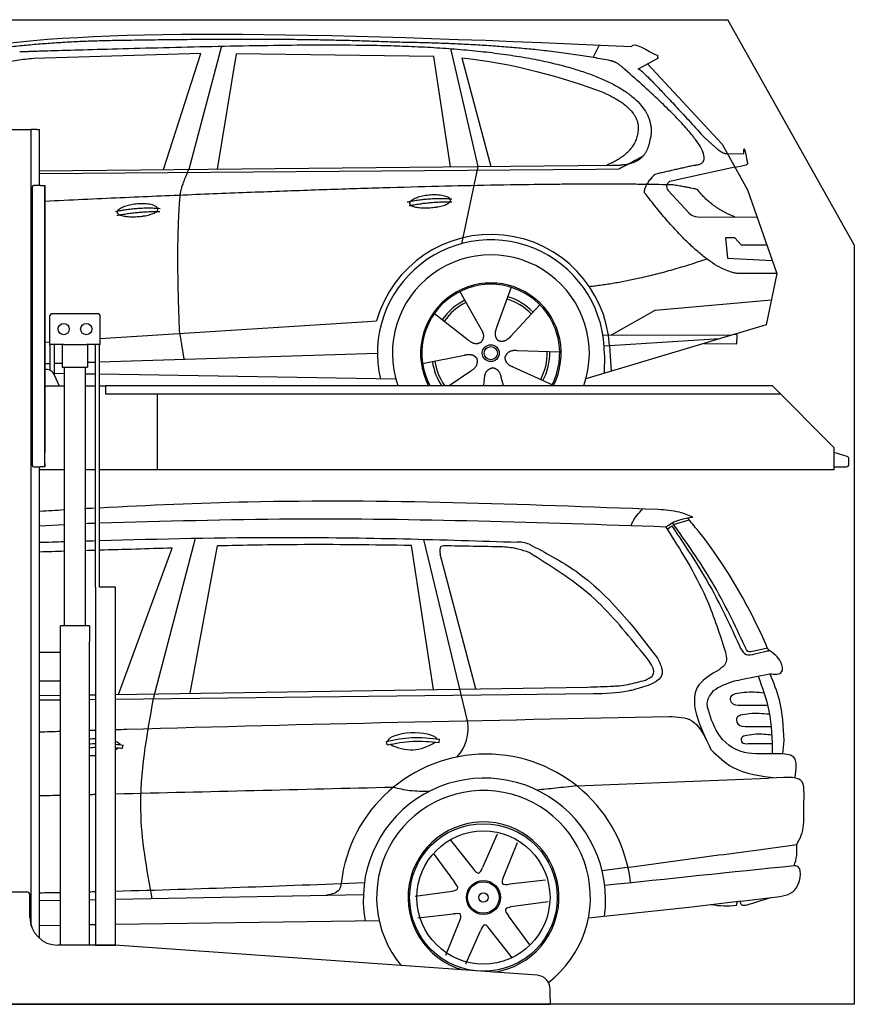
# Model space of a CAD drawing. Header units: millimetres. Extents: x 200 to 5400, y -100 to 3400.
# Tile 3 of 3: x 2433 to 5400, y -100 to 3400. Entities that reach past the tile are written whole.
import ezdxf

# ---------------------------------------------------------------- set-up
doc = ezdxf.new("R2010")
doc.units = ezdxf.units.MM
doc.layers.add('Car', color=10, linetype='Continuous')

msp = doc.modelspace()

# ---------------------------------------------------------------- linework, layer by layer
for p, q in [((5400, 2600), (4950, 3400)), ((2274.1, 3010), (2464.1, 3010)), ((2464.1, 3010), (2474.1, 3010)), ((2479.1, 3010), (2474.1, 3010)), ((2474.1, 178.8), (2474.1, 3010)), ((2494.1, 3010), (2479.1, 3010)), ((2494.1, 3010), (2504.1, 3010)), ((2504.1, 2811), (2504.1, 3010)), ((2478.1, 2806), (2478.1, 1816)), ((2478.1, 1815), (2478.1, 2805)), ((2507.1, 2811), (2483.1, 2811)), ((2507.1, 2811), (2523.1, 2811)), ((2523.1, 2811), (2523.1, 1861)), ((2523.1, 1822), (2523.1, 2810)), ((2709.6, 2355), (2549.6, 2355)), ((2539.6, 2345), (2539.6, 2245)), ((2719.6, 2245), (2719.6, 2345)), ((2588.8, 2245), (2539.6, 2245)), ((2542, 2152.7), (2542, 2245)), ((2557.1, 2136.4), (2557.1, 2245)), ((2584.6, 2245), (2584.6, 2165)), ((2588.8, 2245), (2670.4, 2245)), ((2719.6, 2245), (2670.4, 2245)), ((2674.6, 2245), (2674.6, 2165)), ((2702.1, 1383), (2702.1, 2245)), ((2717.2, 1383), (2717.2, 2245)), ((2525.2, 2157), (2523.1, 2157)), ((2574.3, 2097), (2557.2, 2136)), ((2584.6, 2165), (2674.6, 2165)), ((2592.1, 1245), (2592.1, 2165)), ((2667.1, 1245), (2667.1, 2165)), ((2738.1, 2100), (5108.6, 2100)), ((2738.1, 2100), (2738.1, 2070)), ((2523.1, 2097), (2528.1, 2097)), ((2592.1, 2097), (2528.1, 2097)), ((2702.1, 2097), (2667.1, 2097)), ((2738.1, 2097), (2717.2, 2097)), ((2738.1, 2070), (5138.3, 2070)), ((2923.1, 1800), (2923.1, 2070)), ((5108.6, 2100), (5328.6, 1878.1)), ((5328.6, 1800), (5328.6, 1878.1)), ((2523.1, 1810), (2523.1, 1822)), ((2523.1, 1822), (2523.1, 1811)), ((2483.1, 1810), (2507.1, 1810)), ((2504.1, 134), (2504.1, 1810)), ((2592.1, 1800), (2504.1, 1800)), ((2523.1, 1810), (2507.1, 1810)), ((2702.1, 1800), (2667.1, 1800)), ((5328.6, 1800), (2717.2, 1800)), ((2773.6, 1383), (2719.6, 1383)), ((2680.8, 1245), (2578.3, 1245)), ((2578.3, 110), (2578.3, 1245)), ((2680.8, 1245), (2680.8, 1190)), ((2578.3, 1042), (2578.3, 1158)), ((2680.8, 1050), (2680.8, 1190)), ((2578.3, 1150), (2504.1, 1150)), ((2504.1, 1050), (2578.3, 1050)), ((2680.8, 110), (2680.8, 1050)), ((2279.1, 300), (2459.1, 300)), ((2469.1, 210), (2469.1, 290)), ((2767.3, 110), (2569.1, 110)), ((4272.6, 3.3), (2770.8, 109.9)), ((4319.1, -80), (4319.1, -46.6)), ((1994.1, -100), (3024.1, -100)), ((3024.1, -100), (4054.1, -100)), ((4054.1, -100), (4319.1, -100)), ((4319.1, -80), (4319.1, -100))]:
    msp.add_line(p, q)
for points in [[(1500, 3400), (4950, 3400)], [(5400, 2600), (5400, -100), (200, -100), (200, 2900)], [(2702.1, 1383), (2702.1, 110), (2773.6, 110), (2773.6, 1383)], [(2773.6, 1383), (2717.2, 1383)]]:
    msp.add_lwpolyline(points)
msp.add_lwpolyline([(5328.6, 1811), (5372.6, 1811, 0.414214), (5380.6, 1819), (5380.6, 1839.2, 0.32492), (5375, 1846.8), (5328.6, 1861.9)], format="xyb")
for centre in [(2589.6, 2300), (2669.6, 2300)]:
    msp.add_circle(centre, 20)
for centre, radius, start, end in [((2483.1, 2806), 5, 90, 180), ((2549.6, 2345), 10, 90, 180), ((2709.6, 2345), 10, 0, 90), ((2525.2, 2122), 35, 23.6294, 90), ((2483.1, 1815), 5, 180, 270), ((2459.1, 290), 10, 0, 90), ((2569.1, 210), 100, 180, 270), ((2767.3, 60), 50, 85.9407, 90), ((4269.1, -46.6), 50, 0, 85.9407)]:
    msp.add_arc(centre, radius, start, end)
at = {"layer": 'Car'}
for p, q in [((3150.1, 3305.8), (3034.8, 2867.9)), ((3964.9, 3297.1), (4062, 2877.8)), ((4472.2, 3265.5), (4494.6, 3310.2)), ((3077, 3279.4), (2483.3, 3262.1)), ((2944.8, 2867), (3077, 3279.4)), ((3136.5, 2868.9), (3203.6, 3278.7)), ((3905.3, 3268.8), (3203.6, 3278.7)), ((3964.8, 2876.9), (3905.3, 3268.8)), ((4004.9, 3264.6), (4108, 2878.3)), ((4702.2, 3263.8), (4632.1, 3224.7)), ((4665.3, 3243.3), (4929.7, 2957.3)), ((4869.4, 2978.4), (4915, 2938.6)), ((4929.7, 2957.3), (5020.3, 2795.2)), ((4943.4, 2924.2), (5007.8, 2923.3)), ((2504.1, 2862.7), (4536.4, 2882.4)), ((4062, 2877.8), (4003.6, 2603.6)), ((4975, 2876.2), (4748.6, 2826.3)), ((4975, 2876.2), (5002.7, 2880.3)), ((2504.1, 2852.7), (4481, 2868.4)), ((4481, 2868.4), (4563.8, 2869.9)), ((4738.2, 2793.2), (4813.3, 2712)), ((5020.3, 2795.2), (5124.7, 2497.5)), ((4842.5, 2699.2), (5054.3, 2698.4)), ((4975, 2624.3), (4942.3, 2624.3)), ((4942.3, 2624.3), (4949.2, 2552.8)), ((4998.8, 2598.5), (4975, 2624.3)), ((5089.3, 2598.5), (4998.8, 2598.5)), ((4949.2, 2552.8), (5108.3, 2544.3)), ((5124.7, 2497.5), (5007.8, 2498)), ((5124.7, 2497.5), (5086.8, 2315.6)), ((3997.6, 2433.3), (4072.2, 2301.6)), ((4179.7, 2448.7), (4128.2, 2306.3)), ((4281.8, 2386.9), (4179.6, 2275.2)), ((4691.8, 2366.9), (5105.2, 2404.1)), ((3907.3, 2355.3), (4026.8, 2262.3)), ((4536.5, 2280.1), (4691.8, 2366.9)), ((2719.6, 2266.3), (3669, 2326.9)), ((3669, 2326.9), (3701.4, 2329)), ((5086.8, 2315.6), (4446.1, 2122.8)), ((4506.1, 2280.2), (4963.6, 2278.5)), ((4983.3, 2280.2), (4969.9, 2280.4)), ((4982.8, 2247.5), (4983.3, 2280.2)), ((2523.1, 2253.8), (2539.6, 2254.9)), ((4530, 2240.9), (4510.8, 2239.7)), ((4921.6, 2265.9), (4530, 2240.9)), ((4530, 2240.9), (4535.8, 2149.8)), ((4867, 2249.4), (4982.8, 2247.5)), ((2717.2, 2183.6), (3705.2, 2214.4)), ((3865.6, 2177.3), (4014, 2207.6)), ((4352.7, 2218.5), (4201.4, 2223.4)), ((4511.5, 2207.2), (4510.4, 2142.1)), ((2523.1, 2177.6), (2542, 2178.2)), ((2557.1, 2178.7), (2584.6, 2179.5)), ((2674.6, 2182.3), (2702.1, 2183.2)), ((2557.1, 2143.3), (2592.1, 2142.7)), ((2667.1, 2141.4), (2702.1, 2140.8)), ((2717.2, 2140.6), (3770.3, 2122.8)), ((3960.2, 2100), (4037.3, 2152.3)), ((4325.6, 2102.3), (4187.7, 2165)), ((4082.8, 2100), (4085.4, 2123.2)), ((4153.3, 2100), (4145.2, 2128.2)), ((4757.3, 1605.7), (4813, 1622.5)), ((2504.1, 1601.1), (2592.1, 1605.9)), ((4734.5, 1589.3), (4751, 1601.3)), ((2908.9, 986.7), (3057.8, 1556.7)), ((4024.7, 908), (3869.2, 1552.8)), ((2784.9, 1001.6), (2975, 1521.6)), ((3039.7, 1005.6), (3136.2, 1529.6)), ((3903.9, 1019.1), (3826, 1530.9)), ((4054.6, 1022), (3928.3, 1499.9)), ((5091.3, 1165.9), (5044.5, 1155.7)), ((5002.5, 1055.3), (5099.6, 1074.7)), ((2773.6, 1001.5), (4451.7, 1027.7)), ((2504.1, 997.2), (2578.3, 998.4)), ((2504.1, 982), (2578.3, 982.9)), ((2680.8, 1000), (2702.1, 1000.3)), ((2680.8, 984), (2702.1, 984.3)), ((2773.6, 985.1), (4473.2, 1004.7)), ((5063.7, 963.4), (5091.8, 963.4)), ((5082.4, 887.6), (5104.2, 887.8)), ((3924.5, 831.2), (3926, 842.3)), ((2799.1, 810.3), (2800.5, 821.4)), ((3739.5, 822.4), (3736.5, 834.4)), ((5022.9, 826.9), (5088.2, 827.4)), ((5088.2, 827.4), (5107.5, 827.4)), ((5149.1, 838.2), (5145.1, 789.8)), ((4413.5, 676.4), (5094.6, 703.5)), ((5150, 706.2), (5094.6, 703.5)), ((4130.2, 504.3), (4078.9, 386.8)), ((3965.1, 483.9), (4047.2, 378.7)), ((4201.6, 474.1), (4151.5, 350.4)), ((3903.2, 437.2), (3979.3, 334)), ((4301.9, 341.3), (4174.4, 327)), ((2773.6, 273.7), (3654.7, 290.4)), ((3838.4, 283.9), (3970.5, 302.4)), ((2504.1, 268.6), (2578.3, 270)), ((2680.8, 271.9), (2702.1, 272.4)), ((4311.4, 264.4), (4179.2, 245.9)), ((4981.8, 252.1), (4984.5, 265.6)), ((3847.9, 207), (3975.3, 221.3)), ((4246.5, 111.2), (4170.4, 214.4)), ((2504.1, 180.7), (2578.3, 181.8)), ((2680.8, 183.2), (2702.1, 183.5)), ((2773.6, 184.5), (3710.9, 198)), ((3948.2, 74.2), (3998.2, 197.9)), ((4019.5, 44), (4070.9, 161.5)), ((4184.7, 64.5), (4102.6, 169.6))]:
    msp.add_line(p, q, dxfattribs=at)
for centre, radius in [((4107.8, 2214.5), 30.1), ((4107.8, 2214.5), 23.6), ((4081.6, 279.7), 262.3), ((4081.6, 279.7), 236.7), ((4081.6, 279.7), 60.5), ((4081.6, 279.7), 56.2), ((4081.6, 279.7), 16.6)]:
    msp.add_circle(centre, radius, dxfattribs=at)
for centre, radius, start, end in [((4752.9, 2806.8), 20, 102.4358, 222.7473), ((4842.7, 2739.2), 40, 222.7473, 269.7861), ((4108.2, 2214), 422.7, 3.6504, 164.2126), ((4108.2, 2214), 403.4, 359.0315, 193.1146), ((4108.2, 2214), 350, 340.9948, 199.0052), ((4108.2, 2214), 250, 332.8761, 207.1239), ((4107.8, 2214.5), 245, 332.1378, 207.8622), ((4107.8, 2214.5), 209.6, 44.262, 73.3995), ((4107.8, 2214.5), 209.6, 116.262, 145.3995), ((4107.8, 2214.5), 200.6, 116.1152, 145.5463), ((4107.8, 2214.5), 200.6, 44.1152, 73.5463), ((4107.8, 2214.5), 200.6, 332.1152, 1.5463), ((4107.8, 2214.5), 209.6, 332.262, 1.3995), ((4107.8, 2214.5), 209.6, 188.262, 213.105), ((4107.8, 2214.5), 200.6, 188.1152, 214.7953), ((3877.5, 880.6), 149.7, 317.2889, 10.549), ((4090.5, 271.6), 517.9, 6.671, 173.5949), ((4085.2, 273.3), 430.8, 351.9946, 190.1732), ((4081.9, 280), 380, 307.3877, 219.6373), ((4081.9, 280), 268.2, 277.7864, 254.0949), ((4946.8, 586.4), 336.2, 260.573, 275.9798)]:
    msp.add_arc(centre, radius, start, end, dxfattribs=at)
for centre, major_axis, ratio, start_param, end_param in [((2704.7, 814), (-89.3, -1.9), 0.334439, 4.733902, 4.975084), ((3830.1, 834.9), (-89.3, -1.9), 0.334439, 3.361637, 6.204698), ((2704.7, 814), (-89.3, -1.9), 0.334439, 3.361637, 3.822677), ((2685.3, 1207.3), (-19.6, 423.3), 0.577039, 3.430279, 3.47809), ((3810.7, 1228.2), (-19.6, 423.3), 0.577039, 2.810127, 3.47809), ((2685.3, 1207.3), (-19.6, 423.3), 0.577039, 3.043279, 3.130049)]:
    msp.add_ellipse(centre, major_axis=major_axis, ratio=ratio, start_param=start_param, end_param=end_param, dxfattribs=at)
for points, degree in [([(2263.5, 3298.6), (2675.4, 3370.2), (3435.6, 3357.7), (4608.1, 3305.1)], 3), ([(2793.9, 3325.9), (2551.1, 3323.6), (2322, 3293.6)], 2), ([(3758.2, 3320), (3409.8, 3336.2), (2793.9, 3325.9)], 2), ([(4533.8, 3254.1), (4232.6, 3314), (3758.2, 3320)], 2), ([(4608.1, 3305.1), (4616.5, 3324.6), (4663.9, 3287.9), (4701.4, 3272.4)], 3), ([(2483.3, 3262.1), (2258.4, 3243), (2123.9, 3110.2)], 2), ([(4004.9, 3264.6), (4176.7, 3248), (4372.8, 3193.3), (4506.1, 3141.9)], 3), ([(4702.2, 3263.8), (4703.8, 3265.5), (4699.3, 3267.7), (4703.9, 3271.4), (4701.4, 3272.4)], 4), ([(4583.4, 3223.7), (4557.5, 3249.4), (4533.8, 3254.1)], 2), ([(4829.1, 2882.8), (4969.8, 2887.7), (4583.4, 3223.7)], 2), ([(4632.1, 3224.7), (4636.3, 3235.4), (4869.4, 2978.4)], 2), ([(4506.1, 3141.9), (4621.8, 3092), (4631.5, 3025.8)], 2), ([(4631.5, 3025.8), (4637.1, 2931.4), (4519.8, 2882.3)], 2), ([(4536.4, 2882.4), (4586.5, 2882.9), (4654.2, 2885.3), (4667.2, 2935.1), (4675.5, 2978.3)], 4), ([(5007.8, 2923.3), (5005.8, 2971.3), (5020.3, 2888)], 2), ([(4563.8, 2869.9), (4594.2, 2886.1), (4649.8, 2916)], 2), ([(4915, 2938.6), (4923.3, 2931.3), (4941.1, 2921.3), (4945.7, 2923.8), (4947.6, 2925.3)], 4), ([(4691.8, 2851.4), (4829.1, 2882.8)], 1), ([(5020.3, 2888), (5020.6, 2884.2), (5012.8, 2881.7), (5002.7, 2880.3)], 3), ([(3003.7, 2775.7), (3006.6, 2806.7), (3034.8, 2867.9)], 2), ([(4654.2, 2785), (4651.9, 2809.1), (4691.8, 2851.4)], 2), ([(4755.7, 2812.7), (4089.1, 2828.2), (2523.1, 2754.2)], 2), ([(4843.6, 2795.1), (4842.3, 2798.1), (4755.7, 2812.7)], 2), ([(3002, 2284.4), (2988.3, 2597.6), (3003.7, 2775.7)], 2), ([(5007.8, 2498), (4884.8, 2485.1), (4654.2, 2785)], 2), ([(4975, 2698.7), (4889.3, 2733.8), (4843.6, 2795.1)], 2), ([(2774.1, 2718.3), (2849.5, 2735.2), (2933.1, 2729.4)], 2), ([(3810.3, 2752), (3885.7, 2768.9), (3969.2, 2763.1)], 2), ([(3817.5, 2739.1), (3891.5, 2753.7), (3969.4, 2753)], 2), ([(2779.2, 2704.4), (2853.2, 2719), (2931.1, 2718.3)], 2), ([(4875.9, 2549.3), (4651.2, 2471.9), (4458.4, 2450.7)], 2), ([(3002, 2284.4), (3012.1, 2219.5), (3017.2, 2193)], 2), ([(4072.2, 2301.6), (4090.2, 2275.2), (4073.5, 2254.2)], 2), ([(4128.2, 2306.3), (4123.7, 2293.7), (4119.7, 2279.7), (4124.1, 2265.9), (4134.9, 2259.4)], 4), ([(4179.6, 2275.2), (4170.6, 2265.4), (4160, 2255.4), (4145.7, 2252.9), (4134.9, 2259.4)], 4), ([(4026.8, 2262.3), (4050.3, 2240.6), (4073.5, 2254.2)], 2), ([(4014, 2207.6), (4044.6, 2216.6), (4059.4, 2194.1)], 2), ([(4201.4, 2223.4), (4169.7, 2227.1), (4158.9, 2202.5)], 2), ([(4037.3, 2152.3), (4065.1, 2167.9), (4059.4, 2194.1)], 2), ([(4187.7, 2165), (4157.6, 2175.7), (4158.9, 2202.5)], 2), ([(4085.4, 2123.2), (4086.3, 2155.1), (4112.2, 2162.2)], 2), ([(4145.2, 2128.2), (4138.9, 2159.6), (4112.2, 2162.2)], 2), ([(2592.1, 1657.2), (2562.7, 1655.5), (2533.4, 1653.8), (2504.1, 1652)], 3), ([(2698.2, 1663.4), (2686.5, 1662.8), (2674.8, 1662.1), (2663.2, 1661.5)], 3), ([(2702.1, 1609.4), (2690.4, 1609), (2678.7, 1608.7), (2667.1, 1608.3)], 3), ([(2504.1, 1542.2), (2533.4, 1543.1), (2562.7, 1544), (2592.1, 1544.9)], 3), ([(2667.1, 1547.2), (2678.7, 1547.5), (2690.4, 1547.9), (2702.1, 1548.2)], 3), ([(2592.1, 1510.3), (2562.7, 1509.4), (2533.4, 1508.5), (2504.1, 1507.7)], 3), ([(2702.1, 1513.5), (2690.4, 1513.2), (2678.7, 1512.8), (2667.1, 1512.5)], 3), ([(2975, 1521.6), (2889, 1519), (2803.1, 1516.5), (2717.2, 1514)], 3), ([(4971, 1048.6), (4974.9, 1050), (4979.4, 1050.6), (5002.5, 1055.3)], 3), ([(4899.7, 1015), (4918.9, 1030.7), (4944.9, 1039.6), (4971, 1048.6)], 3), ([(2504.1, 868.4), (2528.8, 869.2), (2553.6, 869.9), (2578.3, 870.7)], 3), ([(2680.8, 873.9), (2687.9, 874.1), (2695, 874.3), (2702.1, 874.6)], 3), ([(2680.8, 825.8), (2687.9, 826.6), (2695, 827.2), (2702.1, 827.5)], 3), ([(2680.8, 812.1), (2687.9, 812.8), (2695, 813.5), (2702.1, 813.9)], 3), ([(2773.6, 824.5), (2782.6, 823.5), (2791.6, 822.5), (2800.5, 821.4)], 3), ([(2773.6, 812.3), (2782.1, 811.7), (2790.6, 811), (2799.1, 810.3)], 3), ([(3760.9, 671), (3431.8, 663.1), (3102.7, 655.1), (2773.6, 647.2)], 3), ([(2578.3, 642.5), (2553.6, 641.9), (2528.8, 641.3), (2504.1, 640.7)], 3), ([(2702.1, 645.5), (2695, 645.3), (2687.9, 645.1), (2680.8, 644.9)], 3), ([(5186.4, 392.3), (4962, 369), (4737.6, 345.6), (4513.2, 322.2)], 3), ([(2773.6, 302.5), (3068.6, 310.1), (3363.5, 321.2), (3658.5, 332.5)], 3), ([(2504.1, 296.5), (2528.8, 297), (2553.6, 297.4), (2578.3, 297.9)], 3), ([(2680.8, 300.2), (2687.9, 300.4), (2695, 300.5), (2702.1, 300.7)], 3)]:
    msp.add_open_spline(points, degree=degree, dxfattribs=at)
for points, degree, knots in [([(2433.2, 3286.4), (2460.1, 3287.5), (2599.1, 3291.9), (3620.3, 3321.4), (4240.6, 3320.6), (4711, 3165), (4675.5, 2978.3)], 4, [0.0821318, 0.0821318, 0.0821318, 0.0821318, 0.0821318, 0.258851, 0.508851, 1, 1, 1, 1, 1]), ([(3819.2, 2746.7), (3818.3, 2754.9), (3839.3, 2771.3), (3922, 2791.4), (4015, 2758.3), (3928.7, 2726.7), (3843.9, 2727.3), (3820, 2738.5), (3819.2, 2746.7)], 5, [0, 0, 0, 0, 0, 0, 0.300106, 0.500106, 0.700106, 1, 1, 1, 1, 1, 1]), ([(2779.2, 2715.1), (2778.3, 2723.4), (2799.3, 2739.7), (2882, 2759.9), (2975, 2726.8), (2888.7, 2695.2), (2803.9, 2695.8), (2780.1, 2706.9), (2779.2, 2715.1)], 5, [0, 0, 0, 0, 0, 0, 0.300106, 0.500106, 0.700106, 1, 1, 1, 1, 1, 1]), ([(4702.1, 1658.4), (4216.1, 1677.2), (3554.1, 1702.7), (2892.9, 1673.6), (2717.2, 1664.2)], 3, [0, 0, 0, 0, 145.776701, 198.572509, 198.572509, 198.572509, 198.572509]), ([(4606.3, 1600.9), (4608.1, 1605.9), (4617.2, 1628.1), (4634.1, 1646.3), (4647.3, 1660.5)], 3, [4.316682, 4.316682, 4.316682, 4.316682, 5.93654, 11.61751, 11.61751, 11.61751, 11.61751]), ([(4729.9, 1596.6), (4286.4, 1611.9), (3615.5, 1634.9), (2944.6, 1616.7), (2717.2, 1609.8)], 3, [0, 0, 0, 0, 1330.725291, 2013.170481, 2013.170481, 2013.170481, 2013.170481]), ([(5086.9, 1177.9), (5058.3, 1241.1), (4966.5, 1439.6), (4826.8, 1605), (4808.2, 1628.6)], 3, [0.118291, 0.118291, 0.118291, 0.118291, 60.485267, 65.032532, 65.032532, 65.032532, 65.032532]), ([(2717.2, 1548.6), (2934.6, 1554.8), (3439.8, 1566), (3945, 1551.7), (4201.4, 1542.8)], 3, [27.522274, 27.522274, 27.522274, 27.522274, 92.757075, 179.128709, 179.128709, 179.128709, 179.128709]), ([(3826, 1530.9), (3690.9, 1532.8), (3461, 1535.9), (3231, 1531.5), (3136.2, 1529.6)], 3, [0, 0, 0, 0, 40.533595, 68.989197, 68.989197, 68.989197, 68.989197]), ([(4878.3, 955.7), (4877.1, 962.3), (4875.6, 983.4), (4889.8, 1002), (4899.7, 1015)], 3, [2.703865, 2.703865, 2.703865, 2.703865, 4.72046, 9.286226, 9.286226, 9.286226, 9.286226]), ([(5128.3, 790.4), (5082, 790), (4930.1, 784.4), (4893.9, 901.4), (4878.3, 955.7)], 3, [0, 0, 0, 0, 6.49817, 24.75923, 24.75923, 24.75923, 24.75923]), ([(2773.6, 876.7), (2786.8, 877.1), (3442.7, 896.5), (4098.8, 909.9), (4741.7, 922.9)], 3, [1179.728461, 1179.728461, 1179.728461, 1179.728461, 1219.327632, 3148.302317, 3148.302317, 3148.302317, 3148.302317]), ([(4503.5, 376.2), (4646.6, 392.6), (4869.2, 425), (5107.2, 455.5), (5195.3, 467.7)], 3, [5.296229, 5.296229, 5.296229, 5.296229, 47.376447, 75.524862, 75.524862, 75.524862, 75.524862])]:
    msp.add_open_spline(points, degree=degree, knots=knots, dxfattribs=at)
for points in [[(4826, 1632), (4778.5, 1648.9), (4702.1, 1658.4)], [(4729.7, 1596.5), (4739.1, 1603.7), (4825.8, 1631.9)], [(5011.9, 1170.7), (4895, 1400), (4752.6, 1612.3)], [(4729.9, 1596.6), (4872, 1346.6), (4937.6, 1165.7)], [(4751, 1601.3), (4901.5, 1359.9), (4996, 1164.7)], [(4244.7, 1535.6), (4221.9, 1541.6), (4201.4, 1542.8)], [(3940.2, 1529.8), (3930.8, 1527), (3928.3, 1499.9)], [(4150.9, 1526), (3940.2, 1529.8)], [(4243.7, 1505.7), (4205.7, 1518.1), (4150.9, 1526)], [(4638.9, 1159.6), (4464.6, 1351.6), (4243.7, 1505.7)], [(4244.7, 1535.6), (4410.8, 1439.2), (4700.6, 1130.9)], [(4657.4, 1052.5), (4680.9, 1066.1), (4638.9, 1159.6)], [(4937.8, 1165.8), (4942.3, 1112.1), (4919.1, 1089)], [(5044.5, 1155.7), (5021.9, 1154.6), (5011.9, 1170.7)], [(5086.8, 1155.6), (5098.3, 1157.5)], [(5097.5, 1158), (5091.7, 1165.1), (5086.9, 1177.9)], [(5099.6, 1074.7), (5141.7, 1081.3), (5139, 1115.9), (5097.5, 1158)], [(4700.6, 1130.9), (4717.2, 1075.9), (4613.5, 1018.2)], [(4919.1, 1089), (4848.7, 1036.6), (4890.4, 805.5)], [(4564.8, 1032.4), (4595.9, 1037.4), (4657.4, 1052.5)], [(5058.1, 1066.4), (5096.3, 943.5), (5108.3, 790.1)], [(5099.6, 1074.7), (5132.5, 982.4), (5149.1, 838.2)], [(4451.7, 1027.7), (4544.8, 1031.2), (4564.8, 1032.4)], [(4473.2, 1004.7), (4596.3, 1014.4), (4613.5, 1018.2)], [(2904.2, 276.2), (2863.8, 590.7), (2908.9, 986.7)], [(4976.8, 1003.2), (4959.8, 991.5), (4962.1, 974.5), (4998.4, 962.9)], [(5079.2, 1006.6), (5008.1, 1008.2), (4976.8, 1003.2)], [(4998.4, 962.9), (5063.7, 963.4)], [(4741.7, 922.9), (4822.6, 907.6), (4875.1, 837.9)], [(4995.5, 927.5), (4982.7, 919.2), (4985.8, 897.1), (5022.1, 887.2)], [(5097.9, 930.8), (5026.8, 932.5), (4995.5, 927.5)], [(5017.1, 887.2), (5082.4, 887.6)], [(3736.5, 834.4), (3827.6, 848.4), (3926, 842.3)], [(5017.5, 855.7), (4999, 847.6), (5001.2, 830.8), (5022.9, 826.9)], [(5106.6, 857), (5050.8, 859.7), (5017.5, 855.7)], [(3739.5, 822.4), (3830.1, 834.9), (3924.5, 831.2)], [(4890.4, 805.5), (4967.3, 743), (5122.6, 704.9)], [(5188.9, 704.7), (5183.6, 779.2), (5128.3, 790.4)], [(5221.2, 649.8), (5213.7, 692.1), (5150, 706.2)], [(3889.2, 657), (3820.1, 659.2), (3760.9, 671)], [(4413.5, 676.4), (4338.1, 668.2), (4271.6, 661.7)], [(5221.1, 575.8), (5221.2, 649.8)], [(5195.3, 467.7), (5211.6, 501), (5221.1, 575.8)], [(5186.4, 392.3), (5195.3, 428.6), (5195.3, 467.7)], [(4047.2, 378.7), (4064, 366.1), (4078.9, 386.8)], [(5125.2, 282.3), (5195.6, 316.2), (5191.9, 392.3), (5186.4, 392.3)], [(4151.5, 350.4), (4149.1, 329.6), (4174.4, 327)], [(3575.8, 329.3), (3568.5, 307.1), (3524.2, 288)], [(3970.5, 302.4), (3989.8, 310.7), (3979.3, 334)], [(4454.8, 207.4), (4811.8, 245.7), (5125.2, 282.3)], [(4179.2, 245.9), (4160, 237.6), (4170.4, 214.4)], [(4993, 266.6), (4998.3, 255.1), (5019, 253.6)], [(5019, 253.6), (5101.8, 279.5)], [(3998.2, 197.9), (4000.7, 218.7), (3975.3, 221.3)], [(4102.6, 169.6), (4085.8, 182.2), (4070.9, 161.5)]]:
    msp.add_spline(points, degree=3, dxfattribs=at)
for points, end_tangent in [([(4996, 1164.7), (5015.1, 1143.9), (5046.6, 1145.4)], (0.9712, 0.238267)), ([(5046.6, 1145.4), (5086.8, 1155.6)], (0.98258, 0.185842))]:
    msp.add_spline(points, degree=3, dxfattribs=dict(at, end_tangent=end_tangent))

doc.saveas('drawing.dxf')
